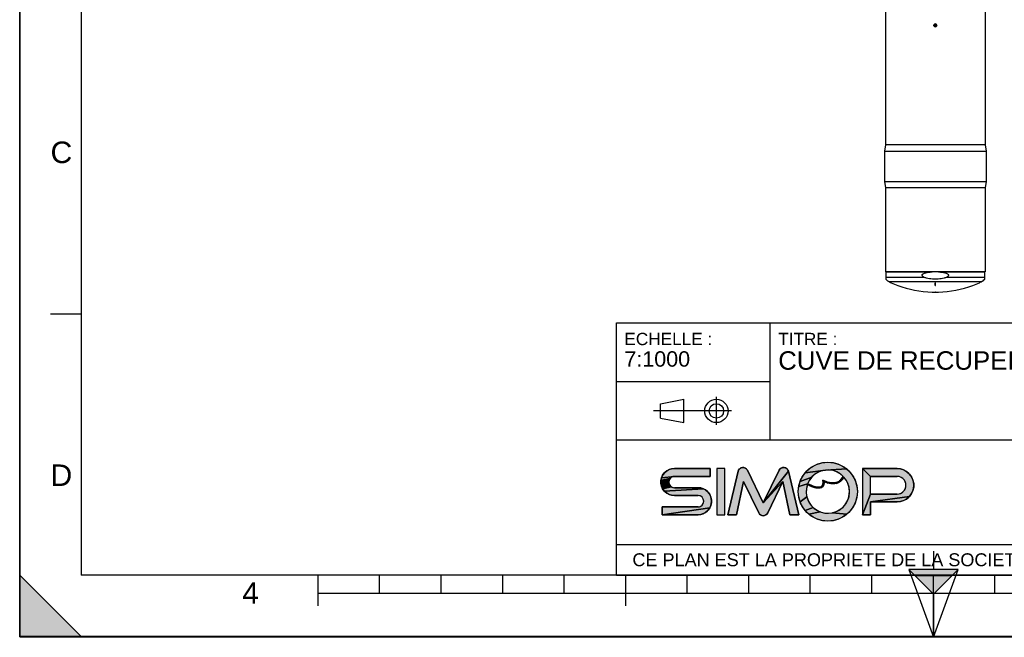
# Model space of a CAD drawing. Header units: millimetres. Extents: x 0 to 297, y 0 to 210.
# Tile 1 of 20: x 0 to 160, y 0 to 100. Entities that reach past the tile are written whole.
import ezdxf

# ---------------------------------------------------------------- set-up
doc = ezdxf.new("R2010")
doc.units = ezdxf.units.MM
doc.header["$LTSCALE"] = 16.335
doc.layers.get('0').update_dxf_attribs({"linetype": 'CONTINUOUS'})
doc.layers.add('AXES_REF', color=7, linetype='CONTINUOUS')
doc.styles.get("Standard").update_dxf_attribs({"font": 'arial.ttf'})
doc.styles.add('TEXTSTYLE_2', font='arial.ttf')

# ---------------------------------------------------------------- blocks, each defined once
blk = doc.blocks.new('MARGEA4_BL0', base_point=(148.51, 105.01))
at = {"color": 7, "linetype": 'Continuous'}
for p, q in [((0.01, 0.01), (0.01, 210.01)), ((0.01, 0.01), (0.01, 210.01)), ((0.01, 210.01), (0.01, 0.01)), ((10.01, 200.01), (10.01, 10.01)), ((5.01, 52.51), (10.01, 52.51)), ((0.01, 10.01), (10.01, 0.01)), ((0.01, 0.01), (0.01, 10.01)), ((0.01, 10.01), (10.01, 0.01)), ((287.01, 10.01), (10.01, 10.01)), ((48.51, 5.01), (48.51, 10.01)), ((58.51, 7.01), (58.51, 10.01)), ((68.51, 7.01), (68.51, 10.01)), ((78.51, 7.01), (78.51, 10.01)), ((88.51, 7.01), (88.51, 10.01)), ((98.51, 5.01), (98.51, 10.01)), ((108.51, 7.01), (108.51, 10.01)), ((118.51, 7.01), (118.51, 10.01)), ((128.51, 7.01), (128.51, 10.01)), ((138.51, 7.01), (138.51, 10.01)), ((148.51, 0.01), (148.51, 10.01)), ((158.51, 7.01), (158.51, 10.01)), ((248.51, 7.01), (48.51, 7.01)), ((297.01, 0.01), (0.01, 0.01)), ((10.01, 0.01), (0.01, 0.01)), ((297.01, 0.01), (0.01, 0.01))]:
    blk.add_line(p, q, dxfattribs=at)
blk.add_solid([(0.01, 10.01), (10.01, 0.01), (0.01, 0.01)], dxfattribs=at)
at = {"color": 5, "linetype": 'Continuous', "style": 'TEXTSTYLE_2', "oblique": 0}
for s, p in [('C', (5.01, 77.01)), ('D', (5.01, 24.51)), ('4', (36.17, 5.35))]:
    blk.add_text(s, height=3.5, dxfattribs=at).set_placement(p)
blk = doc.blocks.new('REPERE_ORIENTATION_BL1', base_point=(148.52, 6.9))
at = {"color": 7, "linetype": 'Continuous'}
for p, q in [((148.52, 13.9), (148.52, 10.9)), ((148.52, 6.9), (144.52, 10.9)), ((152.52, 10.9), (144.52, 10.9)), ((144.52, 10.9), (148.52, -0.1)), ((151.52, 9.9), (145.52, 9.9)), ((148.52, 6.9), (152.52, 10.9)), ((148.52, -0.1), (152.52, 10.9)), ((148.52, 6.9), (148.52, -0.1))]:
    blk.add_line(p, q, dxfattribs=at)
blk.add_solid([(144.52, 10.9), (148.52, 6.9), (152.52, 10.9)], dxfattribs=at)
blk = doc.blocks.new('ISO_BL3', base_point=(109.36, 36.71))
at = {"color": 2, "linetype": 'Continuous'}
for p, q in [((104.16, 37.89), (107.96, 38.61)), ((107.96, 34.81), (107.96, 38.61)), ((113.24, 34.43), (113.24, 38.99)), ((104.16, 35.53), (104.16, 37.89)), ((115.7, 36.71), (103.02, 36.71)), ((104.16, 35.53), (107.96, 34.81))]:
    blk.add_line(p, q, dxfattribs=at)
for radius in [1.9, 1.18]:
    blk.add_circle((113.24, 36.71), radius, dxfattribs=at)
blk = doc.blocks.new('LOGO-SIMOP-2009_BL4', base_point=(124.77, 23.59))
at = {"linetype": 'Continuous'}
for points in [[(105.95, 27.3), (106.41, 27.35), (112.22, 27.35), (112.22, 26.07), (106.41, 26.07), (104.32, 25.83), (104.51, 26.25), (104.78, 26.62), (105.12, 26.93), (105.52, 27.16)], [(117.58, 27.51), (117.79, 27.47), (117.99, 27.38), (118.15, 27.24), (118.28, 27.06), (120.86, 21.75), (124.06, 25.22), (121.58, 20.12), (121.45, 19.93), (121.28, 19.79), (121.08, 19.7), (120.86, 19.67), (120.64, 19.7), (120.44, 19.79), (120.27, 19.93), (120.14, 20.12), (117.66, 25.22), (116.54, 19.83), (115.1, 19.83), (116.78, 26.89), (116.86, 27.1), (116.99, 27.27), (117.16, 27.4), (117.36, 27.49)], [(123.93, 27.47), (124.14, 27.51), (124.36, 27.49), (124.56, 27.4), (124.73, 27.27), (124.86, 27.1), (124.94, 26.89), (120.86, 21.75), (123.44, 27.06), (123.56, 27.24), (123.73, 27.38)], [(131.36, 28.39), (132.2, 28.32), (133.01, 28.1), (133.76, 27.75), (134.45, 27.27), (130.96, 27.09), (127.69, 26.67), (128.28, 27.27), (128.96, 27.75), (129.72, 28.1), (130.53, 28.32)], [(131.6, 27.1), (130.96, 27.09), (134.45, 27.27), (135.04, 26.67), (135.52, 25.99), (135.87, 25.23), (136.09, 24.42), (136.16, 23.59), (136.09, 22.76), (135.87, 21.95), (135.52, 21.19), (135.04, 20.5), (134.45, 19.91), (132.08, 20.14), (132.72, 20.34), (133.31, 20.66), (133.83, 21.08), (134.26, 21.59), (134.59, 22.18), (134.8, 22.82), (134.88, 23.48), (134.84, 24.15), (134.67, 24.8), (134.38, 25.41), (133.98, 25.95), (133.72, 25.55), (133.44, 25.26), (133.1, 25.04), (132.73, 24.91), (132.16, 25.01), (132.59, 25.04), (132.97, 25.16), (133.31, 25.36), (133.6, 25.65), (133.86, 26.07), (133.38, 26.48), (132.82, 26.79), (132.22, 27)], [(138.29, 26.07), (137.01, 27.35), (142.61, 27.35), (143.18, 27.29), (143.72, 27.11), (144.21, 26.83), (144.63, 26.45), (144.97, 25.99), (145.2, 25.47), (145.32, 24.91), (145.32, 24.34), (145.2, 23.79), (144.97, 23.27), (144.63, 22.81), (138.29, 21.91), (138.29, 19.83), (137.01, 19.83), (138.29, 23.19), (142.61, 23.19), (142.96, 23.23), (143.28, 23.35), (143.57, 23.55), (143.8, 23.81), (143.96, 24.12), (144.04, 24.46), (144.04, 24.8), (143.96, 25.14), (143.8, 25.45), (143.57, 25.71), (143.28, 25.9), (142.96, 26.03), (142.61, 26.07)], [(105.95, 25.95), (105.76, 25.8), (104.22, 25.38), (104.32, 25.83), (106.41, 26.07), (106.17, 26.04)], [(105.52, 25.39), (105.49, 25.15), (105.52, 24.91), (104.32, 24.47), (104.22, 24.92), (104.22, 25.38), (105.76, 25.8), (105.62, 25.61)], [(124.06, 25.22), (120.86, 21.75), (124.94, 26.89), (126.62, 19.83), (125.18, 19.83)], [(128.37, 25.44), (128.08, 24.87), (126.64, 24.42), (126.85, 25.23), (128.75, 25.95)], [(129.75, 26.72), (129.21, 26.38), (128.75, 25.95), (126.85, 25.23), (127.21, 25.99), (127.69, 26.67), (130.96, 27.09), (130.34, 26.96)], [(105.76, 24.5), (105.95, 24.35), (104.51, 24.05), (104.32, 24.47), (105.52, 24.91), (105.62, 24.69)], [(111.55, 23.81), (111.89, 23.5), (112.17, 23.13), (112.35, 22.71), (112.45, 22.26), (112.45, 21.8), (112.35, 21.35), (112.17, 20.93), (104.45, 19.83), (104.45, 21.11), (110.26, 21.11), (110.5, 21.14), (110.72, 21.23), (110.91, 21.38), (111.06, 21.57), (111.15, 21.79), (111.18, 22.03), (111.15, 22.27), (111.06, 22.49), (110.91, 22.68), (110.72, 22.83), (110.5, 22.92), (110.26, 22.95), (106.41, 22.95), (105.95, 23), (105.52, 23.14), (105.12, 23.37), (104.78, 23.68), (111.15, 24.04)], [(110.72, 24.18), (111.15, 24.04), (104.78, 23.68), (104.51, 24.05), (105.95, 24.35), (106.17, 24.26), (106.41, 24.23), (110.26, 24.23)], [(128.08, 24.87), (128.43, 24.7), (128.44, 24.52), (128.03, 24.72), (127.88, 24.06), (127.85, 23.39), (127.95, 22.73), (126.85, 21.95), (126.64, 22.76), (126.56, 23.59), (126.64, 24.42)], [(128.74, 24.57), (129.03, 24.46), (129.31, 24.37), (129.16, 24.24), (128.8, 24.37), (128.44, 24.52), (128.43, 24.7)], [(129.79, 24.29), (130, 24.3), (130.27, 24.21), (130.03, 24.14), (129.77, 24.13), (129.47, 24.17), (129.16, 24.24), (129.31, 24.37), (129.55, 24.32)], [(131.15, 25.2), (131.68, 25.06), (131.32, 24.98), (130.74, 25.18), (130.72, 24.82), (130.63, 24.56), (130.48, 24.35), (130.27, 24.21), (130, 24.3), (130.18, 24.35), (130.35, 24.45), (130.48, 24.62), (130.55, 24.81), (130.58, 25.06), (130.56, 25.43)], [(132.16, 25.01), (132.73, 24.91), (132.31, 24.85), (131.84, 24.87), (131.32, 24.98), (131.68, 25.06)], [(128.18, 22.1), (128.52, 21.52), (128.96, 21.02), (127.69, 20.5), (127.21, 21.19), (126.85, 21.95), (127.95, 22.73)], [(143.18, 21.97), (142.61, 21.91), (138.29, 21.91), (144.63, 22.81), (144.21, 22.43), (143.72, 22.14)], [(110.72, 19.88), (110.26, 19.83), (104.45, 19.83), (112.17, 20.93), (111.89, 20.56), (111.55, 20.25), (111.15, 20.02)], [(129.49, 20.61), (130.09, 20.31), (128.28, 19.91), (127.69, 20.5), (128.96, 21.02)], [(131.41, 20.07), (132.08, 20.14), (134.45, 19.91), (133.76, 19.43), (133.01, 19.08), (132.2, 18.86), (131.36, 18.79), (130.53, 18.86), (129.72, 19.08), (128.96, 19.43), (128.28, 19.91), (130.09, 20.31), (130.74, 20.13)]]:
    blk.add_hatch(color=2, dxfattribs=at).paths.add_polyline_path(points)
at = {"color": 2, "linetype": 'Continuous'}
for p, q in [((105.52, 27.16), (105.95, 27.3)), ((105.95, 27.3), (106.41, 27.35)), ((116.86, 27.1), (116.99, 27.27)), ((116.99, 27.27), (117.16, 27.4)), ((117.16, 27.4), (117.36, 27.49)), ((117.36, 27.49), (117.58, 27.51)), ((117.58, 27.51), (117.79, 27.47)), ((117.79, 27.47), (117.99, 27.38)), ((117.99, 27.38), (118.15, 27.24)), ((118.15, 27.24), (118.28, 27.06)), ((123.44, 27.06), (123.56, 27.24)), ((123.56, 27.24), (123.73, 27.38)), ((123.73, 27.38), (123.93, 27.47)), ((123.93, 27.47), (124.14, 27.51)), ((124.14, 27.51), (124.36, 27.49)), ((124.36, 27.49), (124.56, 27.4)), ((124.56, 27.4), (124.73, 27.27)), ((124.73, 27.27), (124.86, 27.1)), ((127.69, 26.67), (128.28, 27.27)), ((128.28, 27.27), (128.96, 27.75)), ((128.96, 27.75), (129.72, 28.1)), ((129.72, 28.1), (130.53, 28.32)), ((130.53, 28.32), (131.36, 28.39)), ((134.45, 27.27), (130.96, 27.09)), ((131.36, 28.39), (132.2, 28.32)), ((132.2, 28.32), (133.01, 28.1)), ((133.01, 28.1), (133.76, 27.75)), ((133.76, 27.75), (134.45, 27.27)), ((134.45, 27.27), (135.04, 26.67)), ((138.29, 26.07), (137.01, 27.35)), ((142.61, 27.35), (143.18, 27.29)), ((143.18, 27.29), (143.72, 27.11)), ((104.22, 25.38), (104.32, 25.83)), ((105.76, 25.8), (104.22, 25.38)), ((104.32, 25.83), (104.51, 26.25)), ((106.41, 26.07), (104.32, 25.83)), ((104.51, 26.25), (104.78, 26.62)), ((104.78, 26.62), (105.12, 26.93)), ((105.12, 26.93), (105.52, 27.16)), ((105.62, 25.61), (105.52, 25.39)), ((105.76, 25.8), (105.62, 25.61)), ((105.95, 25.95), (105.76, 25.8)), ((106.17, 26.04), (105.95, 25.95)), ((106.41, 26.07), (106.17, 26.04)), ((116.78, 26.89), (116.86, 27.1)), ((124.94, 26.89), (120.86, 21.75)), ((124.86, 27.1), (124.94, 26.89)), ((126.85, 25.23), (127.21, 25.99)), ((128.75, 25.95), (126.85, 25.23)), ((127.21, 25.99), (127.69, 26.67)), ((130.96, 27.09), (127.69, 26.67)), ((128.75, 25.95), (128.37, 25.44)), ((129.21, 26.38), (128.75, 25.95)), ((129.75, 26.72), (129.21, 26.38)), ((130.34, 26.96), (129.75, 26.72)), ((130.96, 27.09), (130.34, 26.96)), ((131.6, 27.1), (130.96, 27.09)), ((132.22, 27), (131.6, 27.1)), ((132.82, 26.79), (132.22, 27)), ((133.38, 26.48), (132.82, 26.79)), ((133.31, 25.36), (133.6, 25.65)), ((133.86, 26.07), (133.38, 26.48)), ((133.6, 25.65), (133.86, 26.07)), ((133.98, 25.95), (133.72, 25.55)), ((134.38, 25.41), (133.98, 25.95)), ((135.04, 26.67), (135.52, 25.99)), ((135.52, 25.99), (135.87, 25.23)), ((142.96, 26.03), (142.61, 26.07)), ((143.28, 25.9), (142.96, 26.03)), ((143.57, 25.71), (143.28, 25.9)), ((143.8, 25.45), (143.57, 25.71)), ((143.72, 27.11), (144.21, 26.83)), ((144.21, 26.83), (144.63, 26.45)), ((144.63, 26.45), (144.97, 25.99)), ((144.97, 25.99), (145.2, 25.47)), ((104.22, 24.92), (104.22, 25.38)), ((104.32, 24.47), (104.22, 24.92)), ((105.52, 24.91), (104.32, 24.47)), ((104.51, 24.05), (104.32, 24.47)), ((105.95, 24.35), (104.51, 24.05)), ((104.78, 23.68), (104.51, 24.05)), ((111.15, 24.04), (104.78, 23.68)), ((105.52, 25.39), (105.49, 25.15)), ((105.49, 25.15), (105.52, 24.91)), ((105.52, 24.91), (105.62, 24.69)), ((105.62, 24.69), (105.76, 24.5)), ((105.76, 24.5), (105.95, 24.35)), ((105.95, 24.35), (106.17, 24.26)), ((106.17, 24.26), (106.41, 24.23)), ((110.26, 24.23), (110.72, 24.18)), ((110.72, 24.18), (111.15, 24.04)), ((111.15, 24.04), (111.55, 23.81)), ((124.06, 25.22), (120.86, 21.75)), ((126.56, 23.59), (126.64, 24.42)), ((126.64, 24.42), (126.85, 25.23)), ((128.08, 24.87), (126.64, 24.42)), ((127.88, 24.06), (127.85, 23.39)), ((128.03, 24.72), (127.88, 24.06)), ((128.44, 24.52), (128.03, 24.72)), ((128.37, 25.44), (128.08, 24.87)), ((128.08, 24.87), (128.43, 24.7)), ((128.43, 24.7), (128.74, 24.57)), ((128.43, 24.7), (128.44, 24.52)), ((128.8, 24.37), (128.44, 24.52)), ((128.74, 24.57), (129.03, 24.46)), ((129.16, 24.24), (128.8, 24.37)), ((129.03, 24.46), (129.31, 24.37)), ((129.31, 24.37), (129.16, 24.24)), ((129.47, 24.17), (129.16, 24.24)), ((129.31, 24.37), (129.55, 24.32)), ((129.77, 24.13), (129.47, 24.17)), ((129.55, 24.32), (129.79, 24.29)), ((130.03, 24.14), (129.77, 24.13)), ((129.79, 24.29), (130, 24.3)), ((130, 24.3), (130.18, 24.35)), ((130.27, 24.21), (130, 24.3)), ((130.27, 24.21), (130.03, 24.14)), ((130.18, 24.35), (130.35, 24.45)), ((130.48, 24.35), (130.27, 24.21)), ((130.35, 24.45), (130.48, 24.62)), ((130.48, 24.62), (130.55, 24.81)), ((130.63, 24.56), (130.48, 24.35)), ((130.55, 24.81), (130.58, 25.06)), ((130.58, 25.06), (130.56, 25.43)), ((130.56, 25.43), (131.15, 25.2)), ((130.72, 24.82), (130.63, 24.56)), ((130.74, 25.18), (130.72, 24.82)), ((131.32, 24.98), (130.74, 25.18)), ((131.15, 25.2), (131.68, 25.06)), ((131.68, 25.06), (131.32, 24.98)), ((131.84, 24.87), (131.32, 24.98)), ((131.68, 25.06), (132.16, 25.01)), ((132.31, 24.85), (131.84, 24.87)), ((132.16, 25.01), (132.59, 25.04)), ((132.73, 24.91), (132.16, 25.01)), ((132.73, 24.91), (132.31, 24.85)), ((132.59, 25.04), (132.97, 25.16)), ((133.1, 25.04), (132.73, 24.91)), ((132.97, 25.16), (133.31, 25.36)), ((133.44, 25.26), (133.1, 25.04)), ((133.72, 25.55), (133.44, 25.26)), ((134.67, 24.8), (134.38, 25.41)), ((134.84, 24.15), (134.67, 24.8)), ((134.88, 23.48), (134.84, 24.15)), ((135.87, 25.23), (136.09, 24.42)), ((136.09, 24.42), (136.16, 23.59)), ((143.96, 25.14), (143.8, 25.45)), ((143.8, 23.81), (143.96, 24.12)), ((144.04, 24.8), (143.96, 25.14)), ((143.96, 24.12), (144.04, 24.46)), ((144.04, 24.46), (144.04, 24.8)), ((145.2, 25.47), (145.32, 24.91)), ((145.32, 24.34), (145.2, 23.79)), ((145.32, 24.91), (145.32, 24.34)), ((105.12, 23.37), (104.78, 23.68)), ((105.52, 23.14), (105.12, 23.37)), ((105.95, 23), (105.52, 23.14)), ((106.41, 22.95), (105.95, 23)), ((110.5, 22.92), (110.26, 22.95)), ((110.72, 22.83), (110.5, 22.92)), ((110.91, 22.68), (110.72, 22.83)), ((111.06, 22.49), (110.91, 22.68)), ((111.15, 22.27), (111.06, 22.49)), ((111.55, 23.81), (111.89, 23.5)), ((111.89, 23.5), (112.17, 23.13)), ((112.17, 23.13), (112.35, 22.71)), ((112.35, 22.71), (112.45, 22.26)), ((126.64, 22.76), (126.56, 23.59)), ((126.85, 21.95), (126.64, 22.76)), ((127.95, 22.73), (126.85, 21.95)), ((127.85, 23.39), (127.95, 22.73)), ((127.95, 22.73), (128.18, 22.1)), ((134.59, 22.18), (134.8, 22.82)), ((134.8, 22.82), (134.88, 23.48)), ((136.09, 22.76), (135.87, 21.95)), ((136.16, 23.59), (136.09, 22.76)), ((138.29, 23.19), (137.01, 19.83)), ((144.63, 22.81), (138.29, 21.91)), ((142.61, 23.19), (142.96, 23.23)), ((142.96, 23.23), (143.28, 23.35)), ((143.28, 23.35), (143.57, 23.55)), ((143.57, 23.55), (143.8, 23.81)), ((144.21, 22.43), (143.72, 22.14)), ((144.63, 22.81), (144.21, 22.43)), ((144.97, 23.27), (144.63, 22.81)), ((145.2, 23.79), (144.97, 23.27)), ((112.17, 20.93), (104.45, 19.83)), ((110.26, 21.11), (110.5, 21.14)), ((110.5, 21.14), (110.72, 21.23)), ((110.72, 21.23), (110.91, 21.38)), ((110.91, 21.38), (111.06, 21.57)), ((111.06, 21.57), (111.15, 21.79)), ((111.18, 22.03), (111.15, 22.27)), ((111.15, 21.79), (111.18, 22.03)), ((112.17, 20.93), (111.89, 20.56)), ((112.35, 21.35), (112.17, 20.93)), ((112.45, 21.8), (112.35, 21.35)), ((112.45, 22.26), (112.45, 21.8)), ((127.21, 21.19), (126.85, 21.95)), ((127.69, 20.5), (127.21, 21.19)), ((128.96, 21.02), (127.69, 20.5)), ((128.18, 22.1), (128.52, 21.52)), ((128.52, 21.52), (128.96, 21.02)), ((128.96, 21.02), (129.49, 20.61)), ((133.31, 20.66), (133.83, 21.08)), ((133.83, 21.08), (134.26, 21.59)), ((134.26, 21.59), (134.59, 22.18)), ((135.52, 21.19), (135.04, 20.5)), ((135.87, 21.95), (135.52, 21.19)), ((143.18, 21.97), (142.61, 21.91)), ((143.72, 22.14), (143.18, 21.97)), ((110.72, 19.88), (110.26, 19.83)), ((111.15, 20.02), (110.72, 19.88)), ((111.55, 20.25), (111.15, 20.02)), ((111.89, 20.56), (111.55, 20.25)), ((120.27, 19.93), (120.14, 20.12)), ((120.44, 19.79), (120.27, 19.93)), ((120.64, 19.7), (120.44, 19.79)), ((120.86, 19.67), (120.64, 19.7)), ((121.08, 19.7), (120.86, 19.67)), ((121.28, 19.79), (121.08, 19.7)), ((121.45, 19.93), (121.28, 19.79)), ((121.58, 20.12), (121.45, 19.93)), ((128.28, 19.91), (127.69, 20.5)), ((130.09, 20.31), (128.28, 19.91)), ((128.96, 19.43), (128.28, 19.91)), ((129.72, 19.08), (128.96, 19.43)), ((129.49, 20.61), (130.09, 20.31)), ((130.09, 20.31), (130.74, 20.13)), ((130.74, 20.13), (131.41, 20.07)), ((131.41, 20.07), (132.08, 20.14)), ((132.08, 20.14), (132.72, 20.34)), ((134.45, 19.91), (132.08, 20.14)), ((132.72, 20.34), (133.31, 20.66)), ((133.76, 19.43), (133.01, 19.08)), ((134.45, 19.91), (133.76, 19.43)), ((135.04, 20.5), (134.45, 19.91)), ((130.53, 18.86), (129.72, 19.08)), ((131.36, 18.79), (130.53, 18.86)), ((132.2, 18.86), (131.36, 18.79)), ((133.01, 19.08), (132.2, 18.86))]:
    blk.add_line(p, q, dxfattribs=at)
at = {"color": 7, "linetype": 'Continuous'}
for p, q in [((112.22, 27.35), (106.41, 27.35)), ((112.22, 26.07), (112.22, 27.35)), ((113.34, 27.35), (113.34, 19.83)), ((114.62, 27.35), (113.34, 27.35)), ((114.62, 19.83), (114.62, 27.35)), ((142.61, 27.35), (137.01, 27.35)), ((137.01, 27.35), (137.01, 19.83)), ((106.41, 26.07), (112.22, 26.07)), ((116.78, 26.89), (115.1, 19.83)), ((120.86, 21.75), (118.28, 27.06)), ((123.44, 27.06), (120.86, 21.75)), ((126.62, 19.83), (124.94, 26.89)), ((138.29, 26.07), (142.61, 26.07)), ((138.29, 23.19), (138.29, 26.07)), ((110.26, 24.23), (106.41, 24.23)), ((116.54, 19.83), (117.66, 25.22)), ((117.66, 25.22), (120.14, 20.12)), ((121.58, 20.12), (124.06, 25.22)), ((124.06, 25.22), (125.18, 19.83)), ((106.41, 22.95), (110.26, 22.95)), ((142.61, 23.19), (138.29, 23.19)), ((104.45, 21.11), (104.45, 19.83)), ((110.26, 21.11), (104.45, 21.11)), ((138.29, 21.91), (142.61, 21.91)), ((138.29, 19.83), (138.29, 21.91)), ((104.45, 19.83), (110.26, 19.83)), ((113.34, 19.83), (114.62, 19.83)), ((115.1, 19.83), (116.54, 19.83)), ((125.18, 19.83), (126.62, 19.83)), ((137.01, 19.83), (138.29, 19.83))]:
    blk.add_line(p, q, dxfattribs=at)
at = {"color": 2, "linetype": 'Continuous'}
for points in [[(105.95, 27.3), (106.41, 27.35), (112.22, 27.35), (112.22, 26.07), (106.41, 26.07), (104.32, 25.83), (104.51, 26.25), (104.78, 26.62), (105.12, 26.93), (105.52, 27.16), (105.95, 27.3)], [(117.58, 27.51), (117.79, 27.47), (117.99, 27.38), (118.15, 27.24), (118.28, 27.06), (120.86, 21.75), (124.06, 25.22), (121.58, 20.12), (121.45, 19.93), (121.28, 19.79), (121.08, 19.7), (120.86, 19.67), (120.64, 19.7), (120.44, 19.79), (120.27, 19.93), (120.14, 20.12), (117.66, 25.22), (116.54, 19.83), (115.1, 19.83), (116.78, 26.89), (116.86, 27.1), (116.99, 27.27), (117.16, 27.4), (117.36, 27.49), (117.58, 27.51)], [(123.93, 27.47), (124.14, 27.51), (124.36, 27.49), (124.56, 27.4), (124.73, 27.27), (124.86, 27.1), (124.94, 26.89), (120.86, 21.75), (123.44, 27.06), (123.56, 27.24), (123.73, 27.38), (123.93, 27.47)], [(131.36, 28.39), (132.2, 28.32), (133.01, 28.1), (133.76, 27.75), (134.45, 27.27), (130.96, 27.09), (127.69, 26.67), (128.28, 27.27), (128.96, 27.75), (129.72, 28.1), (130.53, 28.32), (131.36, 28.39)], [(131.6, 27.1), (130.96, 27.09), (134.45, 27.27), (135.04, 26.67), (135.52, 25.99), (135.87, 25.23), (136.09, 24.42), (136.16, 23.59), (136.09, 22.76), (135.87, 21.95), (135.52, 21.19), (135.04, 20.5), (134.45, 19.91), (132.08, 20.14), (132.72, 20.34), (133.31, 20.66), (133.83, 21.08), (134.26, 21.59), (134.59, 22.18), (134.8, 22.82), (134.88, 23.48), (134.84, 24.15), (134.67, 24.8), (134.38, 25.41), (133.98, 25.95), (133.72, 25.55), (133.44, 25.26), (133.1, 25.04), (132.73, 24.91), (132.16, 25.01), (132.59, 25.04), (132.97, 25.16), (133.31, 25.36), (133.6, 25.65), (133.86, 26.07), (133.38, 26.48), (132.82, 26.79), (132.22, 27), (131.6, 27.1)], [(138.29, 26.07), (137.01, 27.35), (142.61, 27.35), (143.18, 27.29), (143.72, 27.11), (144.21, 26.83), (144.63, 26.45), (144.97, 25.99), (145.2, 25.47), (145.32, 24.91), (145.32, 24.34), (145.2, 23.79), (144.97, 23.27), (144.63, 22.81), (138.29, 21.91), (138.29, 19.83), (137.01, 19.83), (138.29, 23.19), (142.61, 23.19), (142.96, 23.23), (143.28, 23.35), (143.57, 23.55), (143.8, 23.81), (143.96, 24.12), (144.04, 24.46), (144.04, 24.8), (143.96, 25.14), (143.8, 25.45), (143.57, 25.71), (143.28, 25.9), (142.96, 26.03), (142.61, 26.07), (138.29, 26.07)], [(105.95, 25.95), (105.76, 25.8), (104.22, 25.38), (104.32, 25.83), (106.41, 26.07), (106.17, 26.04), (105.95, 25.95)], [(105.52, 25.39), (105.49, 25.15), (105.52, 24.91), (104.32, 24.47), (104.22, 24.92), (104.22, 25.38), (105.76, 25.8), (105.62, 25.61), (105.52, 25.39)], [(124.06, 25.22), (120.86, 21.75), (124.94, 26.89), (126.62, 19.83), (125.18, 19.83), (124.06, 25.22)], [(128.37, 25.44), (128.08, 24.87), (126.64, 24.42), (126.85, 25.23), (128.75, 25.95), (128.37, 25.44)], [(129.75, 26.72), (129.21, 26.38), (128.75, 25.95), (126.85, 25.23), (127.21, 25.99), (127.69, 26.67), (130.96, 27.09), (130.34, 26.96), (129.75, 26.72)], [(105.76, 24.5), (105.95, 24.35), (104.51, 24.05), (104.32, 24.47), (105.52, 24.91), (105.62, 24.69), (105.76, 24.5)], [(111.55, 23.81), (111.89, 23.5), (112.17, 23.13), (112.35, 22.71), (112.45, 22.26), (112.45, 21.8), (112.35, 21.35), (112.17, 20.93), (104.45, 19.83), (104.45, 21.11), (110.26, 21.11), (110.5, 21.14), (110.72, 21.23), (110.91, 21.38), (111.06, 21.57), (111.15, 21.79), (111.18, 22.03), (111.15, 22.27), (111.06, 22.49), (110.91, 22.68), (110.72, 22.83), (110.5, 22.92), (110.26, 22.95), (106.41, 22.95), (105.95, 23), (105.52, 23.14), (105.12, 23.37), (104.78, 23.68), (111.15, 24.04), (111.55, 23.81)], [(110.72, 24.18), (111.15, 24.04), (104.78, 23.68), (104.51, 24.05), (105.95, 24.35), (106.17, 24.26), (106.41, 24.23), (110.26, 24.23), (110.72, 24.18)], [(128.08, 24.87), (128.43, 24.7), (128.44, 24.52), (128.03, 24.72), (127.88, 24.06), (127.85, 23.39), (127.95, 22.73), (126.85, 21.95), (126.64, 22.76), (126.56, 23.59), (126.64, 24.42), (128.08, 24.87)], [(128.74, 24.57), (129.03, 24.46), (129.31, 24.37), (129.16, 24.24), (128.8, 24.37), (128.44, 24.52), (128.43, 24.7), (128.74, 24.57)], [(129.79, 24.29), (130, 24.3), (130.27, 24.21), (130.03, 24.14), (129.77, 24.13), (129.47, 24.17), (129.16, 24.24), (129.31, 24.37), (129.55, 24.32), (129.79, 24.29)], [(131.15, 25.2), (131.68, 25.06), (131.32, 24.98), (130.74, 25.18), (130.72, 24.82), (130.63, 24.56), (130.48, 24.35), (130.27, 24.21), (130, 24.3), (130.18, 24.35), (130.35, 24.45), (130.48, 24.62), (130.55, 24.81), (130.58, 25.06), (130.56, 25.43), (131.15, 25.2)], [(132.16, 25.01), (132.73, 24.91), (132.31, 24.85), (131.84, 24.87), (131.32, 24.98), (131.68, 25.06), (132.16, 25.01)], [(128.18, 22.1), (128.52, 21.52), (128.96, 21.02), (127.69, 20.5), (127.21, 21.19), (126.85, 21.95), (127.95, 22.73), (128.18, 22.1)], [(143.18, 21.97), (142.61, 21.91), (138.29, 21.91), (144.63, 22.81), (144.21, 22.43), (143.72, 22.14), (143.18, 21.97)], [(110.72, 19.88), (110.26, 19.83), (104.45, 19.83), (112.17, 20.93), (111.89, 20.56), (111.55, 20.25), (111.15, 20.02), (110.72, 19.88)], [(129.49, 20.61), (130.09, 20.31), (128.28, 19.91), (127.69, 20.5), (128.96, 21.02), (129.49, 20.61)], [(131.41, 20.07), (132.08, 20.14), (134.45, 19.91), (133.76, 19.43), (133.01, 19.08), (132.2, 18.86), (131.36, 18.79), (130.53, 18.86), (129.72, 19.08), (128.96, 19.43), (128.28, 19.91), (130.09, 20.31), (130.74, 20.13), (131.41, 20.07)]]:
    blk.add_lwpolyline(points, dxfattribs=at)
at = {"color": 7, "linetype": 'Continuous'}
blk.add_circle((131.36, 23.59), 4.8, dxfattribs=at)
for centre, radius, start, end in [((106.41, 25.15), 2.2, 90, 270), ((117.56, 26.71), 0.8, 25.9494, 166.6355), ((124.16, 26.71), 0.8, 13.3645, 154.0506), ((142.61, 24.63), 2.72, 270, 90), ((106.41, 25.15), 0.92, 90, 270), ((131.36, 23.59), 3.52, 161.3005, 42.0267), ((131.36, 23.59), 3.52, 44.7928, 158.6763), ((142.61, 24.63), 1.44, 270, 90), ((110.26, 22.03), 2.2, 270, 90), ((110.26, 22.03), 0.92, 270, 90), ((120.86, 20.47), 0.8, 205.9494, 334.0506)]:
    blk.add_arc(centre, radius, start, end, dxfattribs=at)
blk.add_open_spline([(133.86, 26.07), (133.69, 25.73), (133.28, 25.24), (132.5, 24.97), (131.59, 25.04), (130.91, 25.27), (130.56, 25.43)], degree=3, dxfattribs=at)
for points, knots in [([(133.98, 25.95), (133.74, 25.49), (133.11, 24.89), (131.96, 24.79), (131.13, 25.02), (130.74, 25.18)], [0, 0, 0, 0, 0.345264, 0.703638, 1, 1, 1, 1]), ([(130.74, 25.18), (130.75, 25.01), (130.71, 24.64), (130.44, 24.24), (129.95, 24.1), (129.39, 24.16), (128.75, 24.37), (128.28, 24.59), (128.03, 24.72)], [0, 0, 0, 0, 0.118516, 0.29564, 0.472763, 0.649887, 0.82701, 1, 1, 1, 1]), ([(130.56, 25.43), (130.59, 25.22), (130.59, 24.88), (130.47, 24.54), (130.24, 24.35), (129.84, 24.25), (129.15, 24.38), (128.46, 24.68), (128.08, 24.87)], [0, 0, 0, 0, 0.125, 0.25, 0.375, 0.5, 0.75, 1, 1, 1, 1])]:
    blk.add_open_spline(points, degree=3, knots=knots, dxfattribs=at)
at = {"color": 2, "linetype": 'Continuous'}
for points in [[(113.34, 19.83), (113.34, 27.35), (114.62, 19.83), (114.62, 27.35)], [(138.29, 23.19), (137.01, 19.83), (138.29, 26.07), (137.01, 27.35)]]:
    blk.add_solid(points, dxfattribs=at)
blk = doc.blocks.new('*T6')
at = {"color": 2, "linetype": 'Continuous'}
for p, q in [((0, 0), (0, 41)), ((0, 41), (190, 41)), ((25, 22), (25, 41)), ((170, 5), (170, 41)), ((190, 0), (190, 41)), ((0, 31.5), (25, 31.5)), ((0, 22), (190, 22)), ((110, 5), (110, 22)), ((170, 15), (190, 15)), ((0, 5), (190, 5)), ((0, 0), (190, 0))]:
    blk.add_line(p, q, dxfattribs=at)
at = {"color": 5, "linetype": 'Continuous', "line_spacing_factor": 0.9}
for s, insert, char_height, width, attachment_point in [('ECHELLE :\\P\\H2.5;7:1000', (1.28, 39.4), 2, 28.5204, 1), ("TITRE :\\P\\H3.0;CUVE DE RECUPERATION D'EAU DE PLUIE D2300 60 M3\\P\\H2.0; \\P \\P ", (26.28, 39.4), 2, 226.171, 1), ('A4', (180, 34), 5, 17.0632, 2), ('REFERENCE PRODUIT :\\P\\H3.0;CEP3/6406/60', (111.28, 20.4), 2, 64.1338, 1), ('FR', (180, 20), 3, 11.1524, 2), ('FOLIO :  \\P\\H3.0;1/1', (180, 12.81), 1.5, 17.197, 2), ('CE PLAN EST LA PROPRIETE DE LA SOCIETE SIMOP ET NE PEUT ETRE REPRODUIT OU COMMUNIQUE SANS SON AUTORISATION', (95, 3.55), 2.1, 368.8974, 2)]:
    blk.add_mtext(s, dxfattribs=dict(at, insert=insert, char_height=char_height, width=width, attachment_point=attachment_point))

msp = doc.modelspace()

# ---------------------------------------------------------------- linework, layer by layer
at = {"color": 7, "linetype": 'Continuous'}
for p, q in [((0, 0), (0, 210)), ((148.58, 99.45), (149.07, 99.45)), ((148.58, 99.36), (149.07, 99.36)), ((140.73, 72.98), (140.73, 59.33)), ((156.93, 72.98), (156.93, 59.33)), ((156.93, 59.33), (140.73, 59.33)), ((140.8, 59.33), (140.8, 58.13)), ((156.86, 58.13), (156.86, 59.33)), ((141.67, 57.53), (141.67, 57.56)), ((142.72, 57.11), (142.72, 57.13)), ((148.3, 56.02), (148.3, 56.04)), ((148.79, 57.11), (148.79, 57.56)), ((148.79, 56.02), (148.79, 56.04)), ((148.86, 57.11), (148.86, 57.56)), ((148.86, 56.02), (148.86, 56.04)), ((149.35, 56.02), (149.35, 56.04)), ((154.94, 57.11), (154.94, 57.13)), ((155.99, 57.53), (155.99, 57.56)), ((0, 0), (297, 0))]:
    msp.add_line(p, q, dxfattribs=at)
at = {"color": 9, "linetype": 'Continuous'}
for p, q in [((147.98, 59.3), (140.8, 59.3)), ((156.86, 59.3), (149.67, 59.3)), ((140.8, 58.47), (146.96, 58.47)), ((150.7, 58.47), (156.86, 58.47))]:
    msp.add_line(p, q, dxfattribs=at)
at = {"color": 7, "linetype": 'Continuous'}
for centre, radius, start, end in [((148.58, 99.4), 0.0437, 90, 270), ((148.83, 99.4), 0.24, 10.5151, 169.4849), ((148.83, 99.4), 0.24, 190.5151, 349.4849), ((148.83, 99.4), 0.143, 17.8806, 162.1194), ((148.83, 99.4), 0.143, 197.8806, 342.1194), ((149.07, 99.4), 0.0437, 270, 90), ((142.04, 59.16), 1.61, 219.4897, 244.9081), ((148.83, 73.66), 17.62, 244.9081, 246.0349), ((148.83, 73.66), 17.62, 293.9651, 295.0919), ((155.62, 59.16), 1.61, 295.0919, 320.5103), ((148.83, 73.66), 17.62, 246.0348, 249.7208), ((148.83, 73.66), 17.64, 246.0651, 249.746), ((148.83, 73.66), 17.62, 249.7208, 268.2927), ((148.83, 73.66), 17.62, 268.2927, 269.8862), ((148.83, 73.66), 17.64, 268.2948, 269.8863), ((148.83, 73.66), 16.1, 269.8755, 270.1245), ((148.83, 73.66), 16.13, 269.8756, 270.1244), ((148.83, 73.66), 16.55, 269.8788, 270.1212), ((148.83, 73.66), 17.61, 269.8861, 270.1139), ((148.83, 73.66), 17.63, 269.8863, 270.1137), ((148.83, 73.66), 17.62, 270.1138, 271.7073), ((148.83, 73.66), 17.64, 270.1137, 271.7052), ((148.83, 73.66), 17.62, 271.7073, 290.2792), ((148.83, 73.66), 17.62, 290.2792, 293.9652), ((148.83, 73.66), 17.64, 290.254, 293.9349), ((148.83, 73.66), 17.64, 269.8863, 270.1137)]:
    msp.add_arc(centre, radius, start, end, dxfattribs=at)
for points, knots in [([(146.96, 58.47), (146.92, 58.49), (146.85, 58.53), (146.76, 58.6), (146.68, 58.7), (146.68, 58.83), (146.75, 58.93), (146.87, 59.03), (147.05, 59.12), (147.28, 59.19), (147.59, 59.25), (147.83, 59.28), (147.98, 59.3)], [0, 0, 0, 0, 0.062628, 0.125181, 0.187413, 0.249039, 0.311201, 0.37374, 0.498822, 0.624096, 0.749409, 1, 1, 1, 1]), ([(149.67, 59.3), (149.83, 59.28), (150.07, 59.25), (150.38, 59.19), (150.6, 59.12), (150.79, 59.03), (150.91, 58.93), (150.98, 58.83), (150.97, 58.7), (150.9, 58.6), (150.81, 58.53), (150.74, 58.49), (150.7, 58.47)], [0, 0, 0, 0, 0.250591, 0.375904, 0.501178, 0.626261, 0.688799, 0.750961, 0.812587, 0.874819, 0.937372, 1, 1, 1, 1]), ([(150.7, 58.47), (150.56, 58.4), (150.25, 58.3), (149.63, 58.17), (148.83, 58.11), (148.03, 58.17), (147.4, 58.3), (147.1, 58.4), (146.96, 58.47)], [0, 0, 0, 0, 0.124965, 0.250021, 0.5, 0.749979, 0.875035, 1, 1, 1, 1])]:
    msp.add_open_spline(points, degree=3, knots=knots, dxfattribs=at)
for points in [[(147.98, 59.3), (148.09, 59.31), (148.19, 59.32), (148.3, 59.33)], [(149.36, 59.33), (149.46, 59.32), (149.57, 59.31), (149.67, 59.3)]]:
    msp.add_open_spline(points, degree=3, dxfattribs=at)
at = {"layer": 'AXES_REF', "color": 7, "linetype": 'Continuous'}
for p, q in [((140.73, 114.98), (140.73, 79.98)), ((156.93, 114.98), (156.93, 79.98)), ((140.73, 79.98), (140.58, 78.93)), ((140.58, 78.93), (157.07, 78.93)), ((140.58, 78.93), (140.58, 74.03)), ((156.93, 79.98), (140.73, 79.98)), ((156.93, 79.98), (157.07, 78.93)), ((157.07, 78.93), (157.07, 74.03)), ((140.58, 74.03), (157.07, 74.03)), ((140.58, 74.03), (140.73, 72.98)), ((157.07, 74.03), (156.93, 72.98)), ((156.93, 72.98), (140.73, 72.98))]:
    msp.add_line(p, q, dxfattribs=at)
at = {"layer": 'AXES_REF', "color": 9, "linetype": 'Continuous'}
msp.add_line((156.3, 57.7), (141.36, 57.7), dxfattribs=at)

# ---------------------------------------------------------------- block references
at = {"color": 2, "linetype": 'Continuous'}
for name, p in [('MARGEA4_BL0', (148.51, 105.01)), ('ISO_BL3', (109.36, 36.71)), ('LOGO-SIMOP-2009_BL4', (124.77, 23.59)), ('REPERE_ORIENTATION_BL1', (148.52, 6.9))]:
    msp.add_blockref(name, p, dxfattribs=at)
msp.add_blockref('*T6', (97.01, 10.01))

doc.saveas('drawing.dxf')
